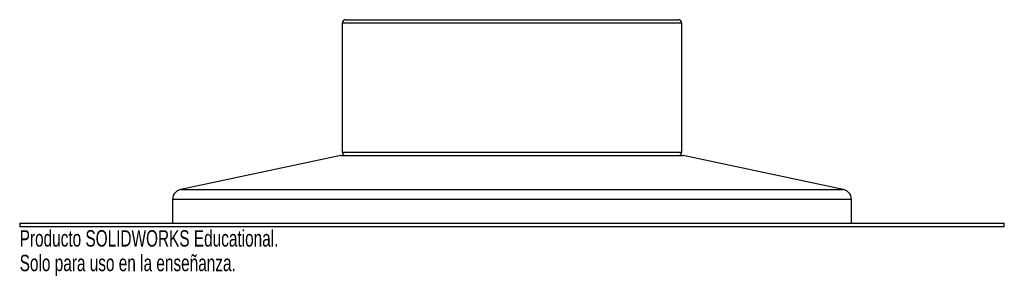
# Paper-space layout '_Frontal' of a CAD drawing. Header units: millimetres. Extents: x -145 to 145, y -15 to 61.
import ezdxf

# ---------------------------------------------------------------- set-up
doc = ezdxf.new("R2010")
doc.units = ezdxf.units.MM
doc.styles.add('SLDTEXTSTYLE0', font='TXT', dxfattribs={"width": 0.7})

psp = doc.layouts.new('_Frontal')

# ---------------------------------------------------------------- linework, layer by layer
at = {"color": 7, "linetype": 'Continuous', "lineweight": 25}
for p, q in [((-49, 61), (49, 61)), ((-50, 60), (-50, 22)), ((50, 22), (50, 60)), ((-50.45, 21), (-97.5, 11)), ((-50.45, 21), (50.45, 21)), ((97.5, 11), (50.45, 21)), ((-97.5, 11), (97.5, 11)), ((-100, 8), (-100, 1)), ((100, 1), (100, 8)), ((-145, 0.9), (-145, 0.1)), ((-144.9, 1), (144.9, 1)), ((144.9, 0), (-144.9, 0)), ((145, 0.1), (145, 0.9))]:
    psp.add_line(p, q, dxfattribs=at)
at = {"color": 8, "linetype": 'Continuous', "lineweight": 25}
for p, q in [((50, 60), (-50, 60)), ((-50, 22), (50, 22)), ((100, 8), (-100, 8)), ((145, 0.9), (-145, 0.9)), ((-145, 0.1), (145, 0.1))]:
    psp.add_line(p, q, dxfattribs=at)
at = {"color": 7, "linetype": 'Continuous', "lineweight": 25}
for centre, radius, start, end in [((-49, 60), 1, 90, 180), ((49, 60), 1, 0, 90), ((-49, 22), 1, 180, 270), ((49, 22), 1, 270, 0), ((-97, 8), 3, 90, 180), ((97, 8), 3, 0, 90), ((-144.9, 0.9), 0.1, 90, 180), ((-144.9, 0.1), 0.1, 180, 270), ((144.9, 0.9), 0.1, 0, 90), ((144.9, 0.1), 0.1, 270, 360)]:
    psp.add_arc(centre, radius, start, end, dxfattribs=at)

# ---------------------------------------------------------------- texts
at = {"color": 7, "linetype": 'Continuous', "char_height": 4.8336, "attachment_point": 1, "style": 'SLDTEXTSTYLE0'}
for s, insert in [('Producto SOLIDWORKS Educational.', (-145, -1.02)), ('Solo para uso en la enseñanza.', (-145, -8.27))]:
    psp.add_mtext(s, dxfattribs=dict(at, insert=insert))

doc.saveas('drawing.dxf')
